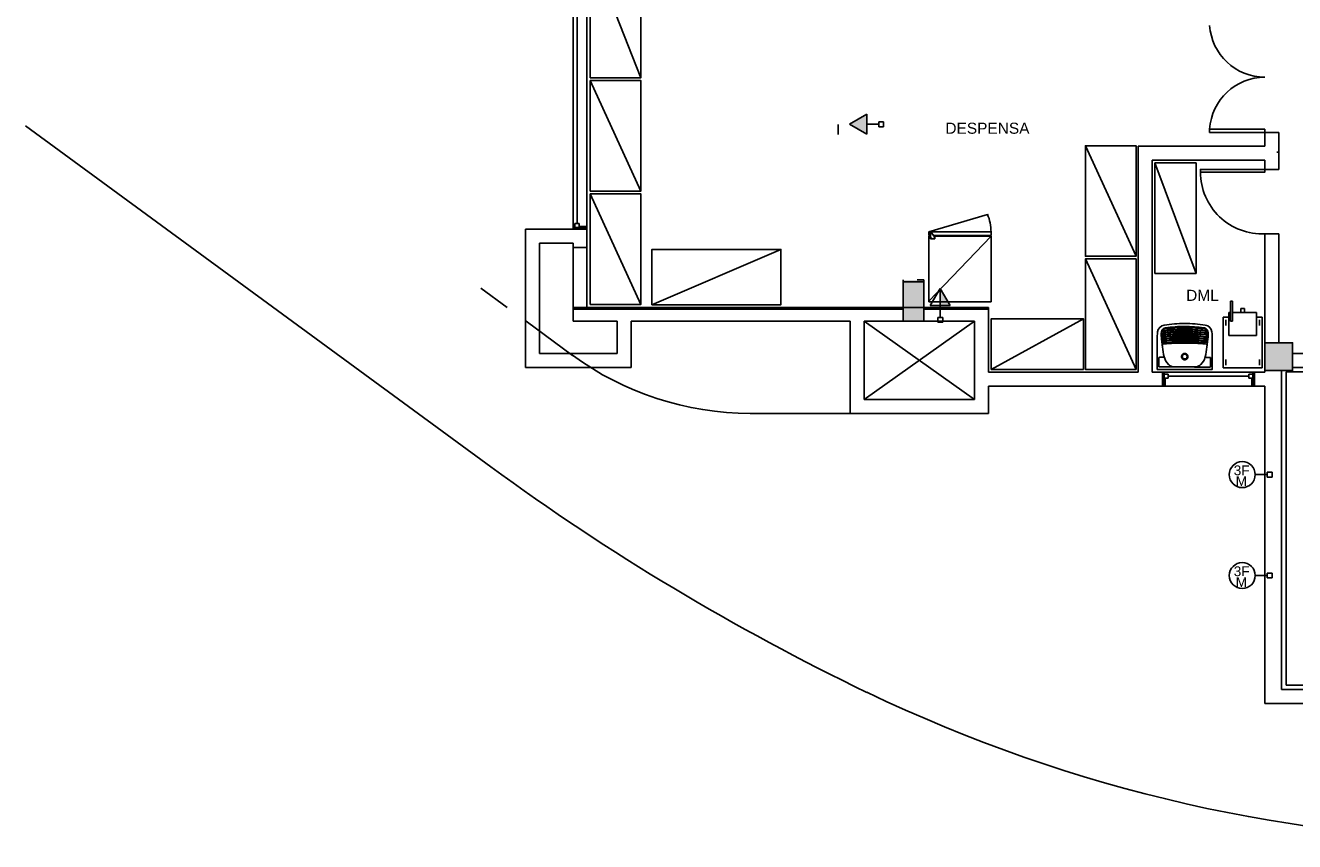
# Model space of a CAD drawing. Header units: millimetres. Extents: x 15 to 133, y 12 to 160.
# Tile 1 of 92: x 15 to 29, y 37 to 46. Entities that reach past the tile are written whole.
import ezdxf

# ---------------------------------------------------------------- set-up
doc = ezdxf.new("R2010")
doc.units = ezdxf.units.MM
doc.header["$MEASUREMENT"] = 0
doc.layers.add('Layout - Marco Polo', color=252, linetype='Continuous', lineweight=25)
doc.layers.add('Textos - Marco Polo', color=143, linetype='Continuous', lineweight=25)
doc.layers.add('Parede - Marco Polo', color=7, linetype='Continuous')
doc.styles.add('Arial', font='arial.ttf')

msp = doc.modelspace()

# ---------------------------------------------------------------- hatches: boundary and pattern name
at = {"layer": 'Layout - Marco Polo', "linetype": 'Continuous'}
for points in [[(23.883, 44.652), (23.695, 44.544), (23.883, 44.435)], [(24.678, 42.574), (24.678, 42.761), (24.787, 42.574)]]:
    msp.add_hatch(color=256, dxfattribs=at).paths.add_polyline_path(points)
at = {"layer": 'Parede - Marco Polo', "linetype": 'Continuous'}
for points in [[(24.501, 42.834), (24.501, 42.854), (24.276, 42.854), (24.276, 42.834), (24.489, 42.834), (24.501, 42.834), (24.501, 42.834)], [(24.276, 42.554), (24.501, 42.554), (24.501, 42.834), (24.276, 42.834), (24.276, 42.554), (24.276, 42.554)], [(24.501, 42.404), (24.501, 42.554), (24.276, 42.554), (24.276, 42.404), (24.497, 42.404), (24.501, 42.404), (24.501, 42.404)], [(28.501, 42.171), (28.201, 42.171), (28.201, 41.87), (28.381, 41.87), (28.381, 41.869), (28.501, 41.869), (28.501, 42.171)]]:
    msp.add_hatch(color=256, dxfattribs=at).paths.add_polyline_path(points)

# ---------------------------------------------------------------- linework, layer by layer
at = {"layer": 'Layout - Marco Polo'}
for p, q in [((20.694, 43.404), (20.694, 46.285)), ((20.844, 46.285), (20.844, 43.404)), ((20.737, 46.24), (20.737, 43.467)), ((23.695, 44.544), (23.883, 44.652)), ((23.883, 44.652), (23.883, 44.435)), ((14.752, 44.526), (19.802, 40.825)), ((23.883, 44.435), (23.695, 44.544)), ((23.883, 44.544), (24.011, 44.544)), ((24.011, 44.517), (24.011, 44.57)), ((24.011, 44.57), (24.064, 44.57)), ((24.064, 44.517), (24.011, 44.517)), ((24.064, 44.57), (24.064, 44.517)), ((28.201, 44.492), (27.601, 44.492)), ((27.601, 44.453), (27.601, 44.492)), ((28.201, 44.453), (28.201, 44.492)), ((27.601, 44.453), (28.201, 44.453)), ((27.006, 44.124), (27.006, 42.924)), ((27.456, 42.924), (27.006, 44.124)), ((27.006, 44.124), (27.456, 44.124)), ((27.456, 44.124), (27.456, 42.924)), ((20.759, 43.423), (20.694, 43.423)), ((20.694, 43.423), (20.844, 43.423)), ((20.714, 43.467), (20.759, 43.467)), ((20.714, 43.423), (20.714, 43.467)), ((20.759, 43.423), (20.759, 43.467)), ((20.759, 43.435), (20.844, 43.435)), ((24.555, 43.334), (24.555, 43.374)), ((25.229, 43.374), (24.555, 43.374)), ((24.555, 43.374), (24.555, 43.334)), ((24.555, 43.334), (24.555, 43.374)), ((24.573, 43.334), (24.555, 43.334)), ((24.573, 43.329), (24.555, 43.329)), ((24.555, 42.624), (24.555, 43.329)), ((24.555, 43.329), (24.555, 42.624)), ((24.555, 42.614), (24.555, 43.329)), ((25.229, 43.329), (24.555, 42.624)), ((24.573, 43.299), (24.573, 43.364)), ((24.584, 43.364), (24.573, 43.364)), ((24.618, 43.299), (24.573, 43.299)), ((24.584, 43.364), (24.618, 43.318)), ((25.229, 43.334), (24.606, 43.334)), ((25.229, 43.329), (24.612, 43.329)), ((24.618, 43.299), (24.618, 43.318)), ((25.199, 43.329), (25.199, 43.334)), ((25.229, 43.334), (25.229, 43.374)), ((25.229, 42.624), (25.229, 43.329)), ((25.229, 42.624), (25.229, 43.329)), ((25.229, 43.329), (25.229, 42.624)), ((25.229, 42.624), (25.229, 43.329)), ((25.229, 43.329), (25.229, 42.614)), ((27.006, 42.924), (27.456, 42.924)), ((19.98, 42.554), (19.694, 42.763)), ((24.57, 42.574), (24.678, 42.761)), ((24.678, 42.761), (24.678, 42.574)), ((24.678, 42.761), (24.787, 42.574)), ((24.276, 42.554), (20.694, 42.554)), ((25.201, 42.554), (24.501, 42.554)), ((25.229, 42.614), (24.555, 42.614)), ((24.787, 42.574), (24.57, 42.574)), ((24.678, 42.574), (24.678, 42.446)), ((27.828, 42.622), (27.828, 42.405)), ((27.848, 42.622), (27.828, 42.622)), ((27.848, 42.622), (27.848, 42.405)), ((24.652, 42.446), (24.705, 42.446)), ((24.652, 42.393), (24.652, 42.446)), ((24.705, 42.446), (24.705, 42.393)), ((27.746, 41.899), (27.746, 42.449)), ((27.746, 42.449), (27.809, 42.449)), ((27.776, 42.359), (27.776, 42.419)), ((27.809, 42.499), (27.809, 42.249)), ((27.809, 42.499), (27.828, 42.499)), ((27.848, 42.499), (28.109, 42.499)), ((27.941, 42.542), (27.941, 42.499)), ((27.981, 42.542), (27.941, 42.542)), ((27.981, 42.542), (27.981, 42.499)), ((28.109, 42.499), (28.109, 42.249)), ((28.109, 42.449), (28.171, 42.449)), ((28.141, 42.419), (28.141, 42.359)), ((28.171, 42.449), (28.171, 41.899)), ((20.689, 42.034), (20.185, 42.404)), ((24.705, 42.393), (24.652, 42.393)), ((27.121, 42.333), (27.122, 42.333)), ((27.848, 42.405), (27.828, 42.405)), ((27.03, 41.884), (27.031, 42.201)), ((27.092, 42.241), (27.091, 42.242)), ((27.128, 42.218), (27.099, 42.216)), ((27.164, 42.22), (27.128, 42.218)), ((27.2, 42.222), (27.164, 42.22)), ((27.237, 42.223), (27.2, 42.222)), ((27.273, 42.224), (27.237, 42.223)), ((27.309, 42.224), (27.273, 42.224)), ((27.345, 42.224), (27.309, 42.224)), ((27.381, 42.224), (27.345, 42.224)), ((27.418, 42.223), (27.381, 42.224)), ((27.454, 42.222), (27.418, 42.223)), ((27.49, 42.221), (27.454, 42.222)), ((27.526, 42.219), (27.49, 42.221)), ((27.562, 42.217), (27.526, 42.219)), ((27.57, 42.241), (27.569, 42.241)), ((27.63, 42.2), (27.63, 41.883)), ((27.809, 42.249), (28.109, 42.249)), ((27.049, 42.005), (27.049, 41.916)), ((27.106, 42.013), (27.057, 42.013)), ((27.603, 42.012), (27.555, 42.012)), ((27.611, 41.915), (27.611, 42.004)), ((27.627, 41.88), (27.033, 41.881)), ((27.057, 41.908), (27.2, 41.908)), ((27.223, 41.908), (27.437, 41.907)), ((27.223, 41.908), (27.437, 41.908)), ((27.46, 41.907), (27.603, 41.907)), ((28.171, 41.899), (27.746, 41.899)), ((27.776, 41.929), (27.776, 41.989)), ((28.141, 41.989), (28.141, 41.929)), ((27.089, 41.851), (27.108, 41.851)), ((28.089, 41.851), (27.089, 41.851)), ((27.108, 41.786), (27.108, 41.851)), ((27.108, 41.851), (27.108, 41.701)), ((27.108, 41.831), (27.152, 41.831)), ((27.108, 41.786), (27.152, 41.786)), ((27.12, 41.701), (27.12, 41.786)), ((27.152, 41.831), (27.152, 41.786)), ((27.152, 41.809), (28.025, 41.809)), ((28.025, 41.831), (28.025, 41.786)), ((28.07, 41.831), (28.025, 41.831)), ((28.07, 41.786), (28.025, 41.786)), ((28.057, 41.786), (28.057, 41.701)), ((28.07, 41.786), (28.07, 41.851)), ((28.089, 41.851), (28.07, 41.851)), ((28.07, 41.701), (28.07, 41.851)), ((28.431, 38.454), (28.431, 41.854)), ((28.431, 41.854), (29.981, 41.854)), ((27.12, 41.701), (27.089, 41.701)), ((27.089, 41.701), (28.089, 41.701)), ((28.057, 41.701), (28.089, 41.701)), ((23.701, 41.404), (22.616, 41.404)), ((28.225, 40.712), (28.225, 40.765)), ((28.225, 40.765), (28.278, 40.765)), ((28.278, 40.765), (28.278, 40.712)), ((28.096, 40.739), (28.225, 40.739)), ((28.278, 40.712), (28.225, 40.712)), ((28.225, 39.617), (28.225, 39.67)), ((28.225, 39.67), (28.278, 39.67)), ((28.278, 39.67), (28.278, 39.617)), ((28.096, 39.643), (28.225, 39.643)), ((28.278, 39.617), (28.225, 39.617)), ((28.431, 38.454), (29.981, 38.454))]:
    msp.add_line(p, q, dxfattribs=at)
at = {"layer": 'Layout - Marco Polo', "linetype": 'Continuous'}
msp.add_line((24.555, 43.374), (25.191, 43.565), dxfattribs=at)
at = {"layer": 'Layout - Marco Polo'}
for points in [[(20.881, 46.448), (20.881, 45.048), (21.431, 45.048), (20.881, 46.448), (21.431, 46.448), (21.431, 45.048)], [(20.881, 45.018), (20.881, 43.818), (21.431, 43.818), (20.881, 45.018), (21.431, 45.018), (21.431, 43.818)], [(26.253, 44.311), (26.253, 43.111), (26.803, 43.111), (26.253, 44.311), (26.803, 44.311), (26.803, 43.111)], [(20.881, 43.788), (20.881, 42.588), (21.431, 42.588), (20.881, 43.788), (21.431, 43.788), (21.431, 42.588)], [(21.549, 42.584), (22.949, 42.584), (22.949, 43.184), (21.549, 42.584), (21.549, 43.184), (22.949, 43.184)], [(26.253, 43.081), (26.253, 41.881), (26.803, 41.881), (26.253, 43.081), (26.803, 43.081), (26.803, 41.881)], [(25.231, 41.881), (26.231, 41.881), (26.231, 42.431), (25.231, 41.881), (25.231, 42.431), (26.231, 42.431)], [(27.11, 42.33), (27.108, 42.329), (27.105, 42.328), (27.102, 42.326), (27.099, 42.324), (27.096, 42.322), (27.094, 42.32), (27.091, 42.317), (27.089, 42.315), (27.087, 42.312), (27.085, 42.309), (27.083, 42.306), (27.082, 42.303), (27.081, 42.3), (27.08, 42.298), (27.079, 42.294), (27.079, 42.291), (27.078, 42.288)], [(27.1, 42.282), (27.099, 42.282), (27.099, 42.282), (27.099, 42.282), (27.098, 42.282), (27.098, 42.282), (27.098, 42.282), (27.097, 42.282), (27.097, 42.282), (27.096, 42.283), (27.096, 42.283), (27.096, 42.283), (27.095, 42.283), (27.095, 42.284), (27.094, 42.284), (27.094, 42.285), (27.094, 42.286), (27.093, 42.286), (27.093, 42.287), (27.093, 42.288), (27.092, 42.289), (27.092, 42.29), (27.092, 42.291), (27.092, 42.292), (27.092, 42.293), (27.093, 42.294), (27.093, 42.295), (27.093, 42.295), (27.093, 42.296), (27.094, 42.296), (27.094, 42.297), (27.094, 42.297), (27.094, 42.297), (27.095, 42.298), (27.095, 42.298), (27.096, 42.298), (27.096, 42.298), (27.096, 42.299), (27.097, 42.299), (27.097, 42.299), (27.098, 42.299), (27.098, 42.299)], [(27.096, 42.276), (27.124, 42.279), (27.151, 42.282), (27.179, 42.284), (27.207, 42.286), (27.235, 42.287), (27.263, 42.288), (27.291, 42.289), (27.319, 42.29), (27.348, 42.289), (27.376, 42.289), (27.404, 42.288), (27.432, 42.287), (27.46, 42.286), (27.488, 42.284), (27.515, 42.281), (27.543, 42.279), (27.565, 42.276)], [(27.099, 42.312), (27.098, 42.312), (27.098, 42.313), (27.098, 42.314), (27.098, 42.314), (27.098, 42.315), (27.098, 42.316), (27.098, 42.316), (27.098, 42.317), (27.098, 42.317), (27.098, 42.318), (27.098, 42.318), (27.099, 42.319), (27.099, 42.319), (27.099, 42.319), (27.099, 42.32), (27.1, 42.32), (27.1, 42.32), (27.1, 42.32), (27.101, 42.321), (27.101, 42.321), (27.102, 42.321), (27.102, 42.321), (27.102, 42.321), (27.103, 42.322), (27.103, 42.322)], [(27.098, 42.299), (27.126, 42.302), (27.154, 42.304), (27.183, 42.307), (27.211, 42.308), (27.239, 42.31), (27.268, 42.311), (27.296, 42.311), (27.324, 42.312), (27.353, 42.311), (27.381, 42.311), (27.41, 42.31), (27.438, 42.309), (27.466, 42.307), (27.494, 42.305), (27.523, 42.303), (27.551, 42.3), (27.563, 42.298)], [(27.106, 42.304), (27.106, 42.304), (27.105, 42.304), (27.105, 42.304), (27.105, 42.304), (27.104, 42.304), (27.104, 42.304), (27.103, 42.305), (27.103, 42.305), (27.102, 42.305), (27.102, 42.305), (27.102, 42.306), (27.101, 42.306), (27.101, 42.306), (27.101, 42.307), (27.1, 42.307), (27.1, 42.308), (27.099, 42.309), (27.099, 42.31), (27.099, 42.311), (27.099, 42.312)], [(27.561, 42.281), (27.533, 42.284), (27.505, 42.287), (27.477, 42.289), (27.449, 42.291), (27.42, 42.292), (27.392, 42.293), (27.364, 42.294), (27.336, 42.294), (27.307, 42.294), (27.279, 42.294), (27.251, 42.293), (27.223, 42.292), (27.195, 42.29), (27.166, 42.288), (27.138, 42.286), (27.11, 42.283), (27.1, 42.282)], [(27.103, 42.322), (27.104, 42.322), (27.105, 42.322), (27.106, 42.322), (27.107, 42.322), (27.108, 42.322), (27.109, 42.322), (27.11, 42.322), (27.111, 42.322)], [(27.555, 42.304), (27.527, 42.307), (27.5, 42.309), (27.472, 42.311), (27.444, 42.313), (27.416, 42.314), (27.388, 42.315), (27.36, 42.316), (27.332, 42.316), (27.304, 42.316), (27.276, 42.316), (27.248, 42.315), (27.22, 42.313), (27.192, 42.312), (27.164, 42.31), (27.136, 42.307), (27.109, 42.304), (27.106, 42.304)], [(27.121, 42.333), (27.117, 42.332), (27.114, 42.331), (27.111, 42.33), (27.11, 42.33)], [(27.111, 42.322), (27.139, 42.325), (27.167, 42.327), (27.195, 42.329), (27.223, 42.331), (27.251, 42.332), (27.279, 42.333), (27.307, 42.333), (27.336, 42.334), (27.364, 42.333), (27.392, 42.333), (27.42, 42.332), (27.448, 42.33), (27.476, 42.328), (27.504, 42.326), (27.532, 42.324), (27.55, 42.322)], [(27.541, 42.332), (27.539, 42.333), (27.539, 42.333)], [(27.55, 42.322), (27.551, 42.322), (27.552, 42.322), (27.553, 42.322), (27.554, 42.322), (27.555, 42.322), (27.556, 42.322), (27.557, 42.321), (27.558, 42.321)], [(27.583, 42.287), (27.583, 42.29), (27.582, 42.293), (27.582, 42.295), (27.581, 42.298), (27.58, 42.301), (27.579, 42.303), (27.578, 42.306), (27.576, 42.308), (27.575, 42.311), (27.573, 42.313), (27.571, 42.315), (27.569, 42.317), (27.567, 42.319), (27.565, 42.321), (27.563, 42.323), (27.561, 42.325), (27.558, 42.326), (27.556, 42.327), (27.553, 42.329), (27.551, 42.33)], [(27.563, 42.311), (27.562, 42.31), (27.562, 42.309), (27.562, 42.308), (27.561, 42.307), (27.561, 42.307), (27.561, 42.306), (27.56, 42.306), (27.56, 42.305), (27.559, 42.305), (27.559, 42.305), (27.559, 42.304), (27.558, 42.304), (27.558, 42.304), (27.557, 42.304), (27.557, 42.304), (27.557, 42.304), (27.556, 42.304), (27.556, 42.304), (27.555, 42.304), (27.555, 42.304)], [(27.558, 42.321), (27.559, 42.321), (27.559, 42.321), (27.559, 42.321), (27.56, 42.321), (27.56, 42.32), (27.56, 42.32), (27.561, 42.32), (27.561, 42.32), (27.561, 42.319), (27.562, 42.319), (27.562, 42.319), (27.562, 42.319), (27.562, 42.318), (27.563, 42.318), (27.563, 42.317), (27.563, 42.317), (27.563, 42.316), (27.563, 42.316), (27.563, 42.315), (27.563, 42.315), (27.563, 42.314), (27.563, 42.313), (27.563, 42.313), (27.563, 42.312), (27.563, 42.312), (27.563, 42.311)], [(27.563, 42.298), (27.564, 42.298), (27.564, 42.298), (27.564, 42.298), (27.565, 42.298), (27.565, 42.298), (27.566, 42.298), (27.566, 42.297), (27.566, 42.297), (27.567, 42.297), (27.567, 42.297), (27.567, 42.296), (27.568, 42.296), (27.568, 42.295), (27.568, 42.295), (27.568, 42.294), (27.569, 42.293), (27.569, 42.293), (27.569, 42.292), (27.569, 42.291), (27.569, 42.29), (27.569, 42.289), (27.568, 42.288), (27.568, 42.287), (27.568, 42.286), (27.568, 42.285), (27.567, 42.284), (27.567, 42.284), (27.567, 42.283), (27.566, 42.283), (27.566, 42.283), (27.565, 42.282), (27.565, 42.282), (27.564, 42.282), (27.564, 42.282), (27.564, 42.281), (27.563, 42.281), (27.563, 42.281), (27.562, 42.281), (27.562, 42.281), (27.562, 42.281), (27.561, 42.281)], [(27.093, 42.154), (27.092, 42.153), (27.091, 42.153), (27.091, 42.152), (27.09, 42.151), (27.09, 42.15), (27.089, 42.149), (27.089, 42.148), (27.088, 42.147), (27.088, 42.146), (27.088, 42.145), (27.087, 42.143), (27.087, 42.142), (27.087, 42.141), (27.087, 42.141), (27.087, 42.139), (27.087, 42.137), (27.087, 42.137)], [(27.098, 42.259), (27.098, 42.259), (27.097, 42.259), (27.097, 42.259), (27.096, 42.259), (27.096, 42.259), (27.096, 42.259), (27.095, 42.259), (27.095, 42.259), (27.094, 42.26), (27.094, 42.26), (27.093, 42.26), (27.093, 42.26), (27.093, 42.261), (27.092, 42.261), (27.092, 42.262), (27.092, 42.263), (27.091, 42.263), (27.091, 42.264), (27.091, 42.265), (27.09, 42.266), (27.09, 42.267), (27.09, 42.268), (27.09, 42.269), (27.09, 42.27), (27.09, 42.271), (27.091, 42.272), (27.091, 42.272), (27.091, 42.273), (27.091, 42.273), (27.092, 42.274), (27.092, 42.274), (27.092, 42.274), (27.093, 42.275), (27.093, 42.275), (27.093, 42.275), (27.094, 42.275), (27.094, 42.276), (27.095, 42.276), (27.095, 42.276), (27.095, 42.276), (27.096, 42.276)], [(27.091, 42.242), (27.091, 42.242), (27.091, 42.243), (27.09, 42.243), (27.09, 42.244), (27.09, 42.244), (27.09, 42.245), (27.09, 42.245), (27.09, 42.246), (27.09, 42.247), (27.09, 42.247), (27.09, 42.248), (27.09, 42.248), (27.09, 42.249), (27.09, 42.249), (27.09, 42.25), (27.091, 42.25), (27.091, 42.251)], [(27.091, 42.251), (27.091, 42.251), (27.091, 42.252), (27.092, 42.252), (27.092, 42.253), (27.092, 42.253), (27.092, 42.253), (27.093, 42.254), (27.093, 42.254), (27.093, 42.254), (27.094, 42.254), (27.094, 42.254), (27.095, 42.255), (27.095, 42.255), (27.095, 42.255), (27.096, 42.255)], [(27.094, 42.218), (27.093, 42.219), (27.093, 42.219), (27.093, 42.219), (27.092, 42.22), (27.092, 42.22), (27.092, 42.22), (27.092, 42.221), (27.091, 42.221), (27.091, 42.222), (27.091, 42.223), (27.091, 42.223), (27.091, 42.224), (27.091, 42.225), (27.091, 42.225), (27.091, 42.226), (27.091, 42.227), (27.091, 42.227), (27.091, 42.228), (27.091, 42.228), (27.092, 42.229), (27.092, 42.229), (27.092, 42.23), (27.093, 42.23)], [(27.098, 42.238), (27.097, 42.238), (27.097, 42.238), (27.097, 42.238), (27.096, 42.238), (27.096, 42.238), (27.095, 42.238), (27.095, 42.238), (27.095, 42.238), (27.094, 42.238), (27.094, 42.239), (27.093, 42.239), (27.093, 42.239), (27.093, 42.24), (27.092, 42.24), (27.092, 42.241), (27.092, 42.241)], [(27.097, 42.196), (27.096, 42.196), (27.096, 42.196), (27.095, 42.196), (27.095, 42.197), (27.095, 42.197), (27.094, 42.197), (27.094, 42.198), (27.094, 42.198), (27.093, 42.198), (27.093, 42.199), (27.093, 42.199), (27.093, 42.2), (27.093, 42.2), (27.092, 42.201), (27.092, 42.202), (27.092, 42.202), (27.092, 42.203), (27.092, 42.204), (27.092, 42.205), (27.093, 42.205), (27.093, 42.206), (27.093, 42.207), (27.093, 42.207), (27.094, 42.208), (27.094, 42.208), (27.094, 42.208), (27.095, 42.209), (27.095, 42.209)], [(27.093, 42.23), (27.093, 42.23), (27.093, 42.231), (27.093, 42.231), (27.094, 42.232), (27.094, 42.232), (27.094, 42.232), (27.095, 42.232), (27.095, 42.233), (27.096, 42.233), (27.096, 42.233), (27.096, 42.233), (27.097, 42.233), (27.097, 42.233), (27.097, 42.233)], [(27.095, 42.156), (27.095, 42.156), (27.094, 42.155), (27.093, 42.155), (27.093, 42.154)], [(27.099, 42.216), (27.098, 42.216), (27.098, 42.216), (27.098, 42.216), (27.098, 42.216), (27.097, 42.216), (27.097, 42.216), (27.096, 42.216), (27.096, 42.217), (27.096, 42.217), (27.095, 42.217), (27.095, 42.217), (27.094, 42.218), (27.094, 42.218), (27.094, 42.218)], [(27.099, 42.173), (27.099, 42.173), (27.099, 42.173), (27.098, 42.174), (27.098, 42.174), (27.097, 42.174), (27.097, 42.174), (27.097, 42.175), (27.096, 42.175), (27.096, 42.175), (27.096, 42.176), (27.095, 42.176), (27.095, 42.177), (27.095, 42.177), (27.095, 42.178), (27.095, 42.179), (27.095, 42.179), (27.094, 42.18), (27.094, 42.181), (27.094, 42.181), (27.095, 42.182), (27.095, 42.183), (27.095, 42.184), (27.095, 42.184), (27.095, 42.185), (27.095, 42.185), (27.096, 42.185), (27.096, 42.186), (27.096, 42.186), (27.097, 42.187), (27.097, 42.187), (27.097, 42.187), (27.098, 42.187)], [(27.095, 42.209), (27.095, 42.209), (27.095, 42.21), (27.096, 42.21), (27.096, 42.21), (27.097, 42.211), (27.097, 42.211), (27.097, 42.211), (27.098, 42.211), (27.098, 42.211), (27.099, 42.211), (27.099, 42.211), (27.099, 42.211)], [(27.103, 42.159), (27.102, 42.159), (27.102, 42.159), (27.101, 42.158), (27.1, 42.158), (27.099, 42.158), (27.098, 42.158), (27.098, 42.157), (27.097, 42.157), (27.095, 42.156)], [(27.096, 42.255), (27.124, 42.258), (27.152, 42.26), (27.181, 42.262), (27.209, 42.264), (27.237, 42.266), (27.266, 42.267), (27.294, 42.267), (27.323, 42.268), (27.351, 42.267), (27.38, 42.267), (27.408, 42.266), (27.436, 42.265), (27.465, 42.263), (27.493, 42.261), (27.521, 42.259), (27.55, 42.256), (27.565, 42.254)], [(27.097, 42.233), (27.134, 42.236), (27.17, 42.238), (27.206, 42.239), (27.243, 42.24), (27.279, 42.241), (27.315, 42.241), (27.351, 42.241), (27.388, 42.241), (27.424, 42.24), (27.46, 42.239), (27.497, 42.238), (27.533, 42.236), (27.564, 42.234)], [(27.1, 42.194), (27.1, 42.194), (27.1, 42.194), (27.1, 42.194), (27.099, 42.194), (27.099, 42.194), (27.099, 42.194), (27.098, 42.195), (27.098, 42.195), (27.097, 42.195), (27.097, 42.195), (27.097, 42.196)], [(27.563, 42.259), (27.536, 42.262), (27.508, 42.265), (27.48, 42.267), (27.452, 42.269), (27.424, 42.27), (27.396, 42.271), (27.368, 42.272), (27.34, 42.272), (27.312, 42.272), (27.285, 42.272), (27.257, 42.271), (27.229, 42.27), (27.201, 42.268), (27.173, 42.266), (27.145, 42.264), (27.118, 42.261), (27.098, 42.259)], [(27.563, 42.237), (27.535, 42.24), (27.507, 42.243), (27.479, 42.245), (27.45, 42.247), (27.422, 42.248), (27.394, 42.249), (27.366, 42.25), (27.337, 42.25), (27.309, 42.25), (27.281, 42.25), (27.252, 42.249), (27.224, 42.248), (27.196, 42.246), (27.168, 42.244), (27.139, 42.242), (27.111, 42.239), (27.098, 42.238)], [(27.098, 42.187), (27.098, 42.188), (27.098, 42.188), (27.099, 42.188), (27.099, 42.189), (27.099, 42.189), (27.1, 42.189), (27.1, 42.189), (27.1, 42.189), (27.101, 42.189), (27.101, 42.189), (27.102, 42.189)], [(27.099, 42.211), (27.135, 42.214), (27.171, 42.216), (27.208, 42.217), (27.244, 42.218), (27.28, 42.219), (27.317, 42.219), (27.353, 42.219), (27.389, 42.219), (27.425, 42.218), (27.462, 42.217), (27.498, 42.216), (27.534, 42.214), (27.562, 42.212)], [(27.103, 42.172), (27.102, 42.172), (27.102, 42.172), (27.102, 42.172), (27.101, 42.172), (27.101, 42.172), (27.101, 42.173), (27.1, 42.173), (27.1, 42.173), (27.099, 42.173)], [(27.561, 42.195), (27.525, 42.197), (27.488, 42.199), (27.452, 42.2), (27.416, 42.201), (27.38, 42.202), (27.344, 42.202), (27.308, 42.202), (27.271, 42.202), (27.235, 42.201), (27.199, 42.2), (27.163, 42.198), (27.127, 42.196), (27.1, 42.194)], [(27.102, 42.189), (27.138, 42.192), (27.175, 42.194), (27.211, 42.195), (27.248, 42.196), (27.285, 42.197), (27.322, 42.197), (27.358, 42.197), (27.395, 42.197), (27.432, 42.196), (27.468, 42.195), (27.505, 42.193), (27.542, 42.191), (27.56, 42.19)], [(27.558, 42.173), (27.522, 42.175), (27.485, 42.177), (27.449, 42.178), (27.412, 42.179), (27.375, 42.18), (27.339, 42.18), (27.302, 42.18), (27.266, 42.179), (27.229, 42.178), (27.192, 42.177), (27.156, 42.175), (27.119, 42.173), (27.103, 42.172)], [(27.562, 42.174), (27.561, 42.173), (27.561, 42.173), (27.56, 42.173), (27.56, 42.173), (27.559, 42.173), (27.559, 42.173), (27.559, 42.173), (27.558, 42.173)], [(27.566, 42.156), (27.565, 42.156), (27.564, 42.156), (27.564, 42.157), (27.563, 42.157), (27.562, 42.157), (27.56, 42.158), (27.56, 42.158), (27.559, 42.158), (27.558, 42.158)], [(27.56, 42.19), (27.56, 42.19), (27.56, 42.19), (27.56, 42.19), (27.561, 42.19), (27.561, 42.19), (27.561, 42.19), (27.562, 42.189), (27.562, 42.189), (27.562, 42.189), (27.563, 42.189), (27.563, 42.188), (27.563, 42.188)], [(27.565, 42.196), (27.564, 42.196), (27.564, 42.195), (27.563, 42.195), (27.563, 42.195), (27.563, 42.195), (27.562, 42.195), (27.562, 42.195), (27.562, 42.195), (27.561, 42.195), (27.561, 42.195), (27.561, 42.195)], [(27.567, 42.219), (27.567, 42.218), (27.567, 42.218), (27.566, 42.218), (27.566, 42.218), (27.566, 42.217), (27.565, 42.217), (27.565, 42.217), (27.564, 42.217), (27.564, 42.217), (27.563, 42.217), (27.563, 42.217), (27.563, 42.217), (27.562, 42.217)], [(27.562, 42.212), (27.562, 42.212), (27.562, 42.212), (27.563, 42.212), (27.563, 42.212), (27.563, 42.212), (27.564, 42.211), (27.564, 42.211), (27.564, 42.211), (27.565, 42.211), (27.565, 42.21), (27.566, 42.21), (27.566, 42.21), (27.566, 42.21), (27.566, 42.209)], [(27.563, 42.188), (27.564, 42.188), (27.564, 42.187), (27.565, 42.187), (27.565, 42.186), (27.565, 42.186), (27.565, 42.186), (27.566, 42.185), (27.566, 42.185), (27.566, 42.184), (27.566, 42.183), (27.566, 42.183), (27.567, 42.182), (27.567, 42.181), (27.567, 42.181), (27.567, 42.18), (27.566, 42.179), (27.566, 42.179), (27.566, 42.178), (27.566, 42.178), (27.566, 42.177), (27.565, 42.177), (27.565, 42.176), (27.565, 42.176), (27.564, 42.175), (27.564, 42.175), (27.563, 42.174), (27.563, 42.174), (27.562, 42.174), (27.562, 42.174), (27.562, 42.174)], [(27.565, 42.276), (27.566, 42.276), (27.566, 42.276), (27.567, 42.276), (27.567, 42.276), (27.567, 42.276), (27.568, 42.276), (27.568, 42.275), (27.568, 42.275), (27.569, 42.275), (27.569, 42.274), (27.569, 42.274), (27.57, 42.274), (27.57, 42.273), (27.57, 42.273), (27.57, 42.272), (27.571, 42.271), (27.571, 42.271), (27.571, 42.27), (27.571, 42.269), (27.571, 42.268), (27.571, 42.266), (27.571, 42.266), (27.57, 42.265), (27.57, 42.264), (27.57, 42.263), (27.569, 42.262), (27.569, 42.262), (27.568, 42.261), (27.568, 42.261), (27.568, 42.261), (27.567, 42.26), (27.567, 42.26), (27.566, 42.26), (27.566, 42.26), (27.566, 42.259), (27.565, 42.259), (27.565, 42.259), (27.564, 42.259), (27.564, 42.259), (27.563, 42.259), (27.563, 42.259)], [(27.569, 42.241), (27.569, 42.24), (27.569, 42.24), (27.568, 42.239), (27.568, 42.239), (27.568, 42.239), (27.567, 42.238), (27.567, 42.238), (27.566, 42.238), (27.566, 42.237), (27.566, 42.237), (27.565, 42.237), (27.565, 42.237), (27.564, 42.237), (27.564, 42.237), (27.563, 42.237), (27.563, 42.237)], [(27.564, 42.234), (27.564, 42.234), (27.564, 42.234), (27.565, 42.234), (27.565, 42.234), (27.565, 42.233), (27.566, 42.233), (27.566, 42.233), (27.567, 42.233), (27.567, 42.232), (27.567, 42.232), (27.568, 42.232), (27.568, 42.231), (27.568, 42.231), (27.568, 42.23)], [(27.565, 42.254), (27.566, 42.254), (27.566, 42.254), (27.567, 42.254), (27.567, 42.254), (27.567, 42.254), (27.568, 42.254), (27.568, 42.253), (27.568, 42.253), (27.569, 42.253), (27.569, 42.252), (27.569, 42.252), (27.57, 42.252), (27.57, 42.251), (27.57, 42.251), (27.57, 42.25)], [(27.566, 42.209), (27.567, 42.209), (27.567, 42.209), (27.567, 42.208), (27.567, 42.208), (27.568, 42.207), (27.568, 42.207), (27.568, 42.206), (27.568, 42.206), (27.569, 42.205), (27.569, 42.204), (27.569, 42.203), (27.569, 42.203), (27.569, 42.202), (27.569, 42.201), (27.568, 42.201), (27.568, 42.2), (27.568, 42.2), (27.568, 42.199), (27.567, 42.199), (27.567, 42.198), (27.567, 42.198), (27.567, 42.197), (27.566, 42.197), (27.566, 42.197), (27.565, 42.196), (27.565, 42.196), (27.565, 42.196)], [(27.568, 42.153), (27.568, 42.154), (27.567, 42.155), (27.566, 42.155), (27.566, 42.156)], [(27.568, 42.23), (27.569, 42.23), (27.569, 42.23), (27.569, 42.229), (27.57, 42.229), (27.57, 42.228), (27.57, 42.228), (27.57, 42.227), (27.57, 42.226), (27.57, 42.225), (27.57, 42.225), (27.57, 42.224), (27.57, 42.223), (27.57, 42.223), (27.57, 42.222), (27.57, 42.221), (27.569, 42.221), (27.569, 42.22), (27.569, 42.22), (27.568, 42.22), (27.568, 42.22), (27.568, 42.219), (27.568, 42.219), (27.567, 42.219)], [(27.573, 42.137), (27.573, 42.137), (27.574, 42.138), (27.574, 42.14), (27.574, 42.14), (27.574, 42.142), (27.573, 42.144), (27.573, 42.145), (27.573, 42.147), (27.572, 42.148), (27.572, 42.149), (27.571, 42.15), (27.571, 42.151), (27.57, 42.151), (27.57, 42.152), (27.569, 42.153), (27.568, 42.153)], [(27.57, 42.25), (27.571, 42.25), (27.571, 42.249), (27.571, 42.249), (27.571, 42.248), (27.571, 42.248), (27.571, 42.247), (27.571, 42.247), (27.571, 42.246), (27.571, 42.245), (27.571, 42.244), (27.571, 42.244), (27.571, 42.243), (27.571, 42.242), (27.57, 42.242), (27.57, 42.242), (27.57, 42.241)], [(27.106, 42.013), (27.106, 42.013), (27.107, 42.013), (27.107, 42.013), (27.108, 42.013), (27.108, 42.014), (27.108, 42.014), (27.108, 42.015), (27.109, 42.015), (27.109, 42.016), (27.109, 42.016), (27.109, 42.016)], [(27.109, 42.016), (27.109, 42.016), (27.109, 42.016), (27.109, 42.016), (27.109, 42.015), (27.109, 42.015), (27.109, 42.015), (27.109, 42.014), (27.109, 42.014), (27.109, 42.013), (27.11, 42.013), (27.11, 42.013), (27.11, 42.012), (27.11, 42.012), (27.11, 42.011), (27.11, 42.011)], [(27.33, 42.055), (27.328, 42.055), (27.325, 42.055), (27.323, 42.054), (27.32, 42.054), (27.318, 42.053), (27.316, 42.052), (27.314, 42.051), (27.312, 42.05), (27.31, 42.048), (27.308, 42.047), (27.307, 42.045), (27.305, 42.044), (27.303, 42.042), (27.302, 42.04), (27.301, 42.038), (27.3, 42.036), (27.299, 42.034), (27.298, 42.032), (27.297, 42.03), (27.296, 42.027), (27.296, 42.025), (27.296, 42.023), (27.296, 42.021), (27.296, 42.018), (27.296, 42.016), (27.296, 42.014), (27.297, 42.011), (27.298, 42.009), (27.298, 42.007), (27.299, 42.005), (27.301, 42.003), (27.302, 42.001), (27.303, 41.999), (27.305, 41.997), (27.306, 41.996), (27.308, 41.994), (27.31, 41.993), (27.312, 41.991), (27.314, 41.99), (27.316, 41.989), (27.318, 41.988), (27.32, 41.987), (27.322, 41.987), (27.325, 41.986), (27.328, 41.986), (27.33, 41.986)], [(27.33, 42.047), (27.329, 42.047), (27.328, 42.046), (27.325, 42.046), (27.323, 42.046), (27.321, 42.045), (27.319, 42.044), (27.317, 42.043), (27.315, 42.042), (27.314, 42.04), (27.312, 42.039), (27.311, 42.037), (27.309, 42.036), (27.308, 42.034), (27.307, 42.032), (27.306, 42.03), (27.305, 42.028), (27.305, 42.026), (27.304, 42.024), (27.304, 42.021), (27.304, 42.019), (27.305, 42.017), (27.305, 42.015), (27.305, 42.013), (27.306, 42.011), (27.307, 42.009), (27.308, 42.007), (27.309, 42.005), (27.311, 42.003), (27.312, 42.002), (27.314, 42), (27.316, 41.999), (27.318, 41.998), (27.32, 41.997), (27.322, 41.996), (27.324, 41.995), (27.326, 41.995), (27.328, 41.995), (27.33, 41.994)], [(27.33, 41.986), (27.333, 41.986), (27.335, 41.986), (27.338, 41.987), (27.34, 41.987), (27.342, 41.988), (27.344, 41.989), (27.347, 41.99), (27.348, 41.991), (27.35, 41.993), (27.352, 41.994), (27.354, 41.996), (27.356, 41.997), (27.357, 41.999), (27.359, 42.001), (27.36, 42.003), (27.361, 42.005), (27.362, 42.007), (27.363, 42.009), (27.364, 42.011), (27.364, 42.014), (27.364, 42.016), (27.365, 42.018), (27.365, 42.02), (27.365, 42.023), (27.364, 42.025), (27.364, 42.027), (27.364, 42.03), (27.363, 42.032), (27.362, 42.034), (27.361, 42.036), (27.36, 42.038), (27.359, 42.04), (27.357, 42.042), (27.356, 42.044), (27.354, 42.045), (27.352, 42.047), (27.351, 42.048), (27.349, 42.05), (27.347, 42.051), (27.345, 42.052), (27.343, 42.053), (27.34, 42.054), (27.338, 42.054), (27.335, 42.055), (27.333, 42.055), (27.33, 42.055)], [(27.33, 41.994), (27.332, 41.995), (27.333, 41.995), (27.335, 41.995), (27.337, 41.995), (27.339, 41.996), (27.341, 41.997), (27.343, 41.998), (27.345, 41.999), (27.347, 42.001), (27.348, 42.002), (27.35, 42.004), (27.351, 42.005), (27.353, 42.007), (27.354, 42.009), (27.354, 42.011), (27.355, 42.013), (27.356, 42.015), (27.356, 42.017), (27.356, 42.02), (27.356, 42.022), (27.356, 42.024), (27.356, 42.026), (27.355, 42.028), (27.354, 42.03), (27.353, 42.032), (27.352, 42.034), (27.351, 42.036), (27.35, 42.038), (27.348, 42.039), (27.347, 42.041), (27.345, 42.042), (27.343, 42.043), (27.341, 42.044), (27.339, 42.045), (27.337, 42.046), (27.335, 42.046), (27.333, 42.046), (27.33, 42.047)], [(27.55, 42.01), (27.55, 42.01), (27.551, 42.011), (27.551, 42.011), (27.551, 42.012), (27.551, 42.012), (27.551, 42.013), (27.551, 42.013), (27.551, 42.014), (27.551, 42.014), (27.552, 42.014), (27.552, 42.015), (27.552, 42.015), (27.552, 42.015), (27.552, 42.015), (27.552, 42.016)], [(27.552, 42.016), (27.552, 42.015), (27.552, 42.015), (27.552, 42.014), (27.552, 42.014), (27.553, 42.013), (27.553, 42.013), (27.553, 42.013), (27.554, 42.012), (27.554, 42.012), (27.555, 42.012), (27.555, 42.012)], [(27.154, 41.936), (27.156, 41.934), (27.159, 41.932), (27.162, 41.929), (27.165, 41.927), (27.169, 41.924), (27.172, 41.922), (27.176, 41.92), (27.18, 41.918), (27.184, 41.916), (27.187, 41.915), (27.191, 41.913)], [(27.191, 41.913), (27.194, 41.913), (27.196, 41.912), (27.199, 41.911), (27.201, 41.911)], [(27.2, 41.908), (27.203, 41.908), (27.206, 41.908), (27.211, 41.908), (27.215, 41.908), (27.219, 41.908), (27.223, 41.908)], [(27.201, 41.911), (27.203, 41.91), (27.206, 41.91), (27.208, 41.909), (27.211, 41.909), (27.214, 41.908), (27.216, 41.908), (27.219, 41.908), (27.221, 41.908), (27.223, 41.908)], [(27.437, 41.908), (27.439, 41.908), (27.442, 41.908), (27.444, 41.908), (27.447, 41.908), (27.449, 41.908), (27.452, 41.909), (27.454, 41.909), (27.457, 41.91), (27.459, 41.91)], [(27.437, 41.907), (27.441, 41.907), (27.444, 41.907), (27.447, 41.907), (27.453, 41.907), (27.457, 41.907), (27.46, 41.907)], [(27.459, 41.91), (27.462, 41.911), (27.464, 41.912), (27.466, 41.912), (27.469, 41.913)], [(27.469, 41.913), (27.472, 41.914), (27.474, 41.915), (27.478, 41.917), (27.482, 41.919), (27.486, 41.92), (27.489, 41.922), (27.493, 41.925), (27.496, 41.927), (27.5, 41.93), (27.503, 41.933), (27.506, 41.935)]]:
    msp.add_lwpolyline(points, dxfattribs=at)
msp.add_lwpolyline([(28.201, 44.054), (27.501, 44.054), (27.501, 44.024), (28.201, 44.024), (28.201, 44.054)], close=True, dxfattribs=at)
for centre, radius in [((24.578, 43.358), 0.00188), ((24.581, 43.308), 0.00188), ((24.611, 43.307), 0.00188), ((27.955, 40.739), 0.141), ((27.955, 39.643), 0.141)]:
    msp.add_circle(centre, radius, dxfattribs=at)
for centre, radius, start, end in [((28.201, 45.656), 0.601, 183.647, 270), ((28.201, 44.453), 0.601, 90, 176.353), ((28.172, 44.024), 0.671, 180, 272.509), ((27.746, 42.2), 0.715, 172.793, 179.934), ((27.12, 42.279), 0.085, 98.8982, 172.793), ((27.404, 42.259), 0.328, 174.888, 183.674), ((27.329, 40.947), 1.433, 89.9331, 98.8982), ((27.13, 42.283), 0.0503, 98.6967, 102.261), ((27.329, 40.949), 1.399, 89.9339, 98.5631), ((27.329, 40.947), 1.433, 80.9697, 89.9347), ((27.329, 40.949), 1.399, 81.3047, 89.9339), ((27.531, 42.283), 0.0505, 77.6332, 80.993), ((27.533, 42.283), 0.0504, 68.5778, 81.3066), ((27.541, 42.279), 0.085, 7.0747, 80.9697), ((27.257, 42.259), 0.328, 356.194, 4.9803), ((26.915, 42.201), 0.715, 359.934, 7.0747), ((28.569, 42.333), 1.495, 183.674, 192.207), ((27.341, 38.992), 3.176, 90.1918, 94.2976), ((27.312, 38.992), 3.176, 85.5703, 89.6761), ((26.092, 42.336), 1.495, 347.661, 356.194), ((22.616, 44.664), 3.26, 233.758, 270), ((27.057, 42.005), 0.00783, 89.9339, 179.934), ((27.265, 42.051), 0.16, 192.207, 192.683), ((27.265, 42.051), 0.16, 194.764, 226.262), ((27.396, 42.051), 0.16, 313.606, 345.104), ((27.396, 42.051), 0.16, 347.185, 347.661), ((27.603, 42.004), 0.00783, 359.934, 89.9339), ((27.033, 41.884), 0.003, 179.934, 269.934), ((27.057, 41.916), 0.00783, 179.934, 269.934), ((27.603, 41.915), 0.00783, 269.934, 359.934), ((27.627, 41.883), 0.003, 269.934, 359.934), ((35.11, 61.708), 25.894, 233.758, 244.305), ((30.994, 53.154), 16.4, 244.305, 270)]:
    msp.add_arc(centre, radius, start, end, dxfattribs=at)
at = {"layer": 'Layout - Marco Polo', "linetype": 'Continuous'}
msp.add_arc((24.729, 43.374), 0.5, 0, 22.5459, dxfattribs=at)
at = {"layer": 'Parede - Marco Polo'}
for p, q in [((23.571, 44.431), (23.571, 44.542)), ((28.351, 44.453), (28.201, 44.453)), ((28.201, 44.453), (28.201, 44.304)), ((28.351, 44.453), (28.351, 44.054)), ((26.826, 44.304), (26.826, 41.851)), ((28.201, 44.304), (26.826, 44.304)), ((28.351, 44.241), (28.331, 44.241)), ((28.351, 44.241), (28.351, 44.091)), ((26.976, 44.154), (26.976, 41.851)), ((26.976, 44.154), (28.201, 44.154)), ((28.201, 44.154), (28.201, 44.054)), ((20.694, 43.404), (20.179, 43.404)), ((20.179, 43.404), (20.179, 41.904)), ((20.694, 43.404), (20.694, 43.423)), ((20.844, 43.404), (20.694, 43.404)), ((20.844, 43.435), (20.844, 43.404)), ((20.844, 43.404), (20.844, 43.204)), ((20.329, 43.254), (20.694, 43.254)), ((20.329, 42.054), (20.329, 43.254)), ((20.694, 43.204), (20.694, 43.254)), ((28.201, 43.354), (28.201, 41.851)), ((28.351, 43.354), (28.201, 43.354)), ((28.201, 43.354), (28.201, 41.851)), ((28.351, 43.354), (28.351, 42.171)), ((28.351, 42.171), (28.351, 43.354)), ((20.694, 42.404), (20.694, 43.204)), ((20.844, 43.204), (20.694, 43.204)), ((20.844, 42.554), (20.844, 43.204)), ((24.276, 42.854), (24.276, 42.404)), ((24.501, 42.834), (24.276, 42.834)), ((24.501, 42.854), (24.426, 42.854)), ((20.694, 42.554), (20.844, 42.554)), ((24.501, 42.554), (24.501, 42.404)), ((25.201, 41.851), (25.201, 42.554)), ((20.694, 42.534), (24.276, 42.534)), ((25.201, 42.534), (24.501, 42.534)), ((20.694, 42.404), (21.173, 42.404)), ((21.173, 42.404), (21.173, 42.054)), ((21.323, 41.904), (21.323, 42.404)), ((21.323, 42.404), (23.701, 42.404)), ((23.701, 42.404), (23.701, 41.404)), ((23.851, 41.554), (23.851, 42.404)), ((23.851, 42.404), (25.051, 42.404)), ((23.851, 41.554), (25.051, 42.404)), ((23.851, 42.404), (25.051, 41.554)), ((25.051, 42.404), (25.051, 41.554)), ((28.201, 42.171), (28.351, 42.171)), ((28.201, 42.171), (28.351, 42.171)), ((21.173, 42.054), (20.329, 42.054)), ((28.501, 42.054), (30.053, 42.054)), ((20.179, 41.904), (21.173, 41.904)), ((21.323, 41.904), (21.173, 41.904)), ((28.351, 41.871), (28.201, 41.871)), ((28.381, 41.87), (28.381, 38.404)), ((30.001, 41.904), (28.501, 41.904)), ((28.501, 41.904), (28.501, 41.869)), ((26.826, 41.851), (25.201, 41.851)), ((27.089, 41.851), (26.976, 41.851)), ((27.089, 41.851), (27.089, 41.701)), ((28.201, 41.851), (28.089, 41.851)), ((28.089, 41.851), (28.089, 41.701)), ((25.201, 41.404), (25.201, 41.701)), ((25.201, 41.701), (27.089, 41.701)), ((28.089, 41.701), (28.201, 41.701)), ((28.201, 41.701), (28.201, 38.254)), ((25.051, 41.554), (23.851, 41.554)), ((23.701, 41.404), (25.201, 41.404)), ((28.201, 39.946), (28.201, 38.254)), ((36.601, 38.404), (28.381, 38.404)), ((28.201, 38.254), (36.751, 38.254))]:
    msp.add_line(p, q, dxfattribs=at)
at = {"layer": 'Parede - Marco Polo', "color": 1}
for p, q in [((24.501, 42.554), (24.501, 42.854)), ((24.276, 42.554), (24.501, 42.554)), ((27.089, 41.851), (27.089, 41.701)), ((28.089, 41.701), (28.089, 41.851))]:
    msp.add_line(p, q, dxfattribs=at)
at = {"layer": 'Parede - Marco Polo'}
for points in [[(28.201, 44.154), (28.201, 44.054), (28.351, 44.054), (28.351, 44.453), (28.201, 44.453), (28.201, 44.304)], [(28.201, 44.154), (28.201, 44.054)]]:
    msp.add_lwpolyline(points, dxfattribs=at)
msp.add_lwpolyline([(28.201, 42.171), (28.501, 42.171), (28.501, 41.869), (28.201, 41.869), (28.201, 42.171)], close=True, dxfattribs=at)

# ---------------------------------------------------------------- texts
at = {"layer": 'Layout - Marco Polo', "attachment_point": 9, "line_spacing_factor": 0.798, "style": 'Arial'}
for s, insert, char_height, width in [('3F', (28.035, 40.731), 0.1059, 0.25416), ('M', (28.007, 40.615), 0.106, 0.12708), ('3F', (28.035, 39.635), 0.1059, 0.25416), ('M', (28.007, 39.519), 0.106, 0.12708)]:
    msp.add_mtext(s, dxfattribs=dict(at, insert=insert, char_height=char_height, width=width))
at = {"layer": 'Parede - Marco Polo', "insert": (27.523, 42.626), "char_height": 0.12, "width": 0.432, "attachment_point": 8, "line_spacing_factor": 0.798, "style": 'Arial'}
msp.add_mtext('DML', dxfattribs=at)
at = {"layer": 'Textos - Marco Polo', "insert": (25.19, 44.439), "char_height": 0.12, "width": 1.008, "attachment_point": 8, "line_spacing_factor": 0.798, "style": 'Arial'}
msp.add_mtext('DESPENSA', dxfattribs=at)

doc.saveas('drawing.dxf')
